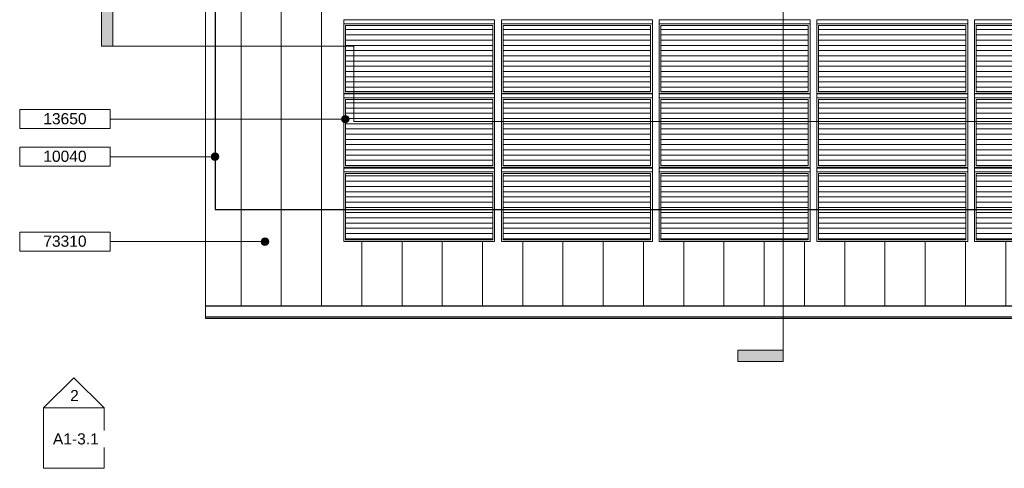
# Model space of a CAD drawing. Header units: inches. Extents: x -680 to 188, y -283 to 603.
# Tile 1 of 15: x -600 to -209, y -283 to -105. Entities that reach past the tile are written whole.
import ezdxf

# ---------------------------------------------------------------- set-up
doc = ezdxf.new("R2010")
doc.units = ezdxf.units.IN
doc.header["$MEASUREMENT"] = 0
doc.linetypes.add('1A Hidden Long', pattern=[0.21875, 0.15625, -0.0625])
for name, color, linetype, lineweight in [('A-ANNO-NOTE', 2, 'Continuous', 9), ('A-ANNO-SYMB', 6, 'Continuous', 9), ('A-DETL', 5, 'Continuous', 9), ('A-EQPM', 6, 'Continuous', 9), ('A-ROOF', 4, 'Continuous', 18), ('A-ROOF-OTLN', 4, 'Continuous', 9), ('A-ROOF-PATT', 8, 'Continuous', 60)]:
    doc.layers.add(name, color=color, linetype=linetype, lineweight=lineweight)
doc.styles.add('Arial', font='arial.ttf', dxfattribs={"height": 4.425898})

# ---------------------------------------------------------------- blocks, each defined once
blk = doc.blocks.new('Solar Panel - 30_ x 60_-2671283-Clerestory Plan')
at = {"layer": 'A-EQPM'}
h = blk.add_hatch(dxfattribs=at)
h.set_pattern_fill('FP_7', color=256, style=0, pattern_type=2)
h.set_pattern_definition([(180, (-411.161, -106.68), (-3e-16, -2.077), [])])
h.paths.add_polyline_path([(-426.86, -103.91), (-411.91, -103.91), (-411.91, -77.7), (-470.41, -77.7), (-470.41, -103.91), (-430.46, -103.91)], flags=0)
for p, q in [((-471.16, -75.47), (-411.16, -75.47)), ((-471.16, -75.47), (-471.16, -77.01)), ((-411.16, -77.01), (-471.16, -77.01)), ((-471.16, -77.01), (-471.16, -104.7)), ((-470.41, -104.01), (-470.41, -77.7)), ((-470.41, -77.7), (-411.91, -77.7)), ((-411.91, -77.7), (-411.91, -104.01)), ((-411.16, -75.47), (-411.16, -77.01)), ((-411.16, -104.7), (-411.16, -77.01)), ((-471.16, -104.7), (-411.16, -104.7)), ((-470.41, -103.91), (-411.91, -103.91)), ((-411.91, -104.01), (-470.41, -104.01))]:
    blk.add_line(p, q, dxfattribs=at)
blk = doc.blocks.new('Section - 3_32_ x 3_8_-54337-Clerestory Plan')
at = {"layer": 'A-ANNO-SYMB'}
blk.add_hatch(color=256, dxfattribs=at).paths.add_polyline_path([(0, 0.375), (0, 0), (-0.09375, 0), (-0.09375, 0.375)], flags=0)
for p, q in [((0, 0.375), (-0.09375, 0.375)), ((-0.09375, 0.375), (-0.09375, 0)), ((0, 0), (0, 0.375)), ((-0.09375, 0), (0, 0))]:
    blk.add_line(p, q, dxfattribs=at)
blk = doc.blocks.new('Elevation - Detail Number-151647-Clerestory Plan')
at = {"layer": 'A-ANNO-SYMB'}
for p, q in [((-0.25, -0.25), (-0.25, 0.25)), ((-0.25, 0.25), (0.25, 0.25)), ((0.25, 0.25), (0.25, -0.25)), ((0.25, -0.25), (-0.25, -0.25))]:
    blk.add_line(p, q, dxfattribs=at)
blk = doc.blocks.new('Elevation - Detail Number-151370-Clerestory Plan')
at = {"layer": 'A-ANNO-SYMB'}
for p, q in [((0, 0.25), (-0.25, 0)), ((0.25, 0), (0, 0.25)), ((-0.25, 0), (0.25, 0))]:
    blk.add_line(p, q, dxfattribs=at)
blk = doc.blocks.new('Keynote Tag - Keynote Number - Boxed - Small-135510-Clerestory Plan')
at = {"layer": 'A-ANNO-NOTE'}
for p, q in [((-0.375, -0.0792), (-0.375, 0.0781)), ((-0.375, 0.0781), (0.375, 0.0781)), ((0.375, 0.0781), (0.375, -0.0792)), ((-0.375, -0.0792), (0.375, -0.0792))]:
    blk.add_line(p, q, dxfattribs=at)

msp = doc.modelspace()

# ---------------------------------------------------------------- hatches: boundary and pattern name
at = {"layer": 'A-ANNO-NOTE'}
h = msp.add_hatch(color=256, dxfattribs=at)
edge = h.paths.add_edge_path(flags=0)
edge.add_arc((-470.4795, -144.323), 1.5, 0, 360)
h = msp.add_hatch(color=256, dxfattribs=at)
edge = h.paths.add_edge_path(flags=0)
edge.add_arc((-522.3018, -159.2382), 1.5, 0, 360)
h = msp.add_hatch(color=256, dxfattribs=at)
edge = h.paths.add_edge_path(flags=0)
edge.add_arc((-502.4999, -192.9868), 1.5, 0, 360)
at = {"layer": 'A-ROOF-PATT', "lineweight": 9}
h = msp.add_hatch(dxfattribs=at)
h.set_pattern_fill('FP_2', color=256, style=0, pattern_type=2)
h.set_pattern_definition([(90, (0, -75.157), (-16, 1e-15), [])])
h.paths.add_polyline_path([(-38.4111, -218.5429), (-38.4111, -83.1304), (-97.7236, -83.1304), (-97.7236, -104.6995), (-157.7236, -104.6995), (-157.7236, -83.1304), (-160.4111, -83.1304), (-160.4111, -104.6995), (-220.4111, -104.6995), (-220.4111, -83.1304), (-223.0986, -83.1304), (-223.0986, -104.6995), (-283.0986, -104.6995), (-283.0986, -83.1304), (-285.7861, -83.1304), (-285.7861, -104.6995), (-345.7861, -104.6995), (-345.7861, -83.1304), (-348.4736, -83.1304), (-348.4736, -104.6995), (-408.4736, -104.6995), (-408.4736, -83.1304), (-411.1611, -83.1304), (-411.1611, -104.6995), (-471.1611, -104.6995), (-471.1611, -83.1304), (-526.1611, -83.1304), (-526.1611, -218.5429), (-70.0183, -218.5429)], flags=0)
h.paths.add_polyline_path([(-378.4736, -192.9687), (-408.4736, -192.9687), (-408.4736, -163.738), (-348.4736, -163.738), (-348.4736, -192.9687), (-349.2236, -192.9687)], flags=0)
h.paths.add_polyline_path([(-156.9736, -192.9687), (-157.7236, -192.9687), (-157.7236, -163.738), (-97.7236, -163.738), (-97.7236, -192.9687), (-149.5551, -192.9687)], flags=0)
h.paths.add_polyline_path([(-219.6611, -192.9687), (-220.4111, -192.9687), (-220.4111, -163.738), (-160.4111, -163.738), (-160.4111, -192.9687), (-190.4111, -192.9687)], flags=0)
h.paths.add_polyline_path([(-437.2311, -192.9687), (-471.1611, -192.9687), (-471.1611, -163.738), (-411.1611, -163.738), (-411.1611, -192.9687), (-411.9111, -192.9687)], flags=0)
h.paths.add_polyline_path([(-283.0986, -192.9687), (-283.0986, -163.738), (-223.0986, -163.738), (-223.0986, -192.9687), (-282.3486, -192.9687)], flags=0)
h.paths.add_polyline_path([(-286.5361, -192.9687), (-345.7861, -192.9687), (-345.7861, -163.738), (-285.7861, -163.738), (-285.7861, -192.9687)], flags=0)
h.paths.add_polyline_path([(-365.6357, -163.5457), (-408.4736, -163.5457), (-408.4736, -134.3149), (-348.4736, -134.3149), (-348.4736, -163.5457), (-362.0344, -163.5457)], flags=0)
h.paths.add_polyline_path([(-97.7236, -163.5457), (-157.7236, -163.5457), (-157.7236, -134.3149), (-97.7236, -134.3149), (-97.7236, -162.8534)], flags=0)
h.paths.add_polyline_path([(-185.5685, -163.5457), (-220.4111, -163.5457), (-220.4111, -134.3149), (-160.4111, -134.3149), (-160.4111, -163.5457), (-181.9672, -163.5457)], flags=0)
h.paths.add_polyline_path([(-268.3994, -163.5457), (-283.0986, -163.5457), (-283.0986, -134.3149), (-223.0986, -134.3149), (-223.0986, -163.5457), (-264.7981, -163.5457)], flags=0)
h.paths.add_polyline_path([(-286.5361, -163.5457), (-345.7861, -163.5457), (-345.7861, -134.3149), (-285.7861, -134.3149), (-285.7861, -163.5457), (-286.4061, -163.5457)], flags=0)
h.paths.add_polyline_path([(-412.4532, -163.5457), (-471.1611, -163.5457), (-471.1611, -134.3149), (-411.1611, -134.3149), (-411.1611, -163.5457), (-411.9111, -163.5457)], flags=0)
h.paths.add_polyline_path([(-380.0411, -134.1226), (-408.4736, -134.1226), (-408.4736, -104.8918), (-348.4736, -104.8918), (-348.4736, -134.1226), (-378.2404, -134.1226)], flags=0)
h.paths.add_polyline_path([(-156.7578, -134.1226), (-157.7236, -134.1226), (-157.7236, -104.8918), (-97.7236, -104.8918), (-97.7236, -134.1226), (-153.1564, -134.1226)], flags=0)
h.paths.add_polyline_path([(-219.6611, -134.1226), (-220.4111, -134.1226), (-220.4111, -104.8918), (-160.4111, -104.8918), (-160.4111, -134.1226), (-207.1766, -134.1226)], flags=0)
h.paths.add_polyline_path([(-329.6223, -134.1226), (-345.7861, -134.1226), (-345.7861, -104.8918), (-285.7861, -104.8918), (-285.7861, -134.1226), (-326.0209, -134.1226)], flags=0)
h.paths.add_polyline_path([(-416.0545, -134.1226), (-471.1611, -134.1226), (-471.1611, -104.8918), (-411.1611, -104.8918), (-411.1611, -134.1226), (-412.4532, -134.1226)], flags=0)
h.paths.add_polyline_path([(-264.7981, -134.1226), (-283.0986, -134.1226), (-283.0986, -104.8918), (-223.0986, -104.8918), (-223.0986, -134.1226), (-261.1967, -134.1226)], flags=0)

# ---------------------------------------------------------------- linework, layer by layer
at = {"layer": 'A-ANNO-NOTE'}
for p, q in [((-560.2075, -144.323), (-563.9955, -144.323)), ((-470.4795, -144.323), (-560.2075, -144.323)), ((-522.3018, -159.2382), (-563.9955, -159.2382)), ((-502.4999, -192.9868), (-563.9955, -192.9868))]:
    msp.add_line(p, q, dxfattribs=at)
for centre in [(-470.4795, -144.323), (-522.3018, -159.2382), (-502.4999, -192.9868)]:
    msp.add_circle(centre, 1.5, dxfattribs=at)
at = {"layer": 'A-ANNO-SYMB'}
for p, q in [((-296.5201, -29.1304), (-296.5201, -236.1814)), ((-467.2126, -115.3113), (-563.0102, -115.3113)), ((-467.2126, -145.2331), (-467.2126, -115.3113)), ((158.5737, -145.2331), (-467.2126, -145.2331))]:
    msp.add_line(p, q, dxfattribs=at)
at = {"layer": 'A-DETL', "linetype": '1A Hidden Long', "lineweight": 30}
for p, q in [((-522.2861, -83.1679), (-522.2861, -180.1679)), ((-522.2861, -180.1679), (-42.2861, -180.1679))]:
    msp.add_line(p, q, dxfattribs=at)
at = {"layer": 'A-ROOF'}
for p, q in [((-526.1611, -83.1304), (-526.1611, -218.5429)), ((-526.1611, -218.5429), (-38.4111, -218.5429))]:
    msp.add_line(p, q, dxfattribs=at)
at = {"layer": 'A-ROOF-OTLN'}
for p, q in [((-526.1611, -223.5429), (-526.1611, -218.5429)), ((-38.4111, -218.6679), (-526.1611, -218.6679)), ((-38.4111, -222.9179), (-526.1611, -222.9179)), ((-38.4111, -223.0429), (-526.1611, -223.0429)), ((-38.4111, -223.5429), (-526.1611, -223.5429))]:
    msp.add_line(p, q, dxfattribs=at)

# ---------------------------------------------------------------- block references
at = {"layer": 'A-ANNO-NOTE', "xscale": 47.99999999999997, "yscale": 47.99999999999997, "zscale": 47.99999999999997}
for p in [(-581.9955, -144.2961), (-581.9955, -159.2113), (-581.9955, -192.96)]:
    msp.add_blockref('Keynote Tag - Keynote Number - Boxed - Small-135510-Clerestory Plan', p, dxfattribs=at)
at = {"layer": 'A-ANNO-SYMB', "xscale": 47.99999999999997, "yscale": 47.99999999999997, "zscale": 47.99999999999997}
for name, p in [('Section - 3_32_ x 3_8_-54337-Clerestory Plan', (-563.0102, -115.3113)), ('Elevation - Detail Number-151370-Clerestory Plan', (-578.4728, -259.0864)), ('Elevation - Detail Number-151647-Clerestory Plan', (-578.4728, -271.0864))]:
    msp.add_blockref(name, p, dxfattribs=at)
at = {"layer": 'A-ANNO-SYMB', "xscale": 47.99999999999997, "yscale": 47.99999999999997, "zscale": 47.99999999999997, "rotation": 89.99999999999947}
msp.add_blockref('Section - 3_32_ x 3_8_-54337-Clerestory Plan', (-296.5201, -236.1814), dxfattribs=at)
at = {"layer": 'A-EQPM'}
for p in [(0, -29.4231), (62.6875, -29.4231), (125.375, -29.4231), (188.0625, -29.4231), (250.75, -29.4231), (0, -58.8462), (62.6875, -58.8462), (125.375, -58.8462), (188.0625, -58.8462), (250.75, -58.8462), (0, -88.2692), (62.6875, -88.2692), (125.375, -88.2692), (188.0625, -88.2692), (250.75, -88.2692)]:
    msp.add_blockref('Solar Panel - 30_ x 60_-2671283-Clerestory Plan', p, dxfattribs=at)

# ---------------------------------------------------------------- next in the draw order: texts
at = {"layer": 'A-ANNO-NOTE', "char_height": 4.4259, "width": 20.52, "attachment_point": 2, "line_spacing_factor": 0.938532, "style": 'Arial', "bg_fill": 3, "box_fill_scale": 1.25, "bg_fill_color": 0, "bg_fill_transparency": 0}
for s, insert in [('13650', (-582.0092, -141.94)), ('10040', (-582.0092, -156.8552)), ('73310', (-582.0092, -190.6038))]:
    msp.add_mtext(s, dxfattribs=dict(at, insert=insert))
at = {"layer": 'A-ANNO-SYMB', "char_height": 4.4259, "attachment_point": 2, "line_spacing_factor": 0.938532, "style": 'Arial', "bg_fill": 3, "box_fill_scale": 1.25, "bg_fill_color": 0, "bg_fill_transparency": 0}
for s, insert, width in [('2', (-578.2138, -251.975), 4.104), ('A1-3.1', (-577.674, -269.1797), 21.708)]:
    msp.add_mtext(s, dxfattribs=dict(at, insert=insert, width=width))

doc.saveas('drawing.dxf')
